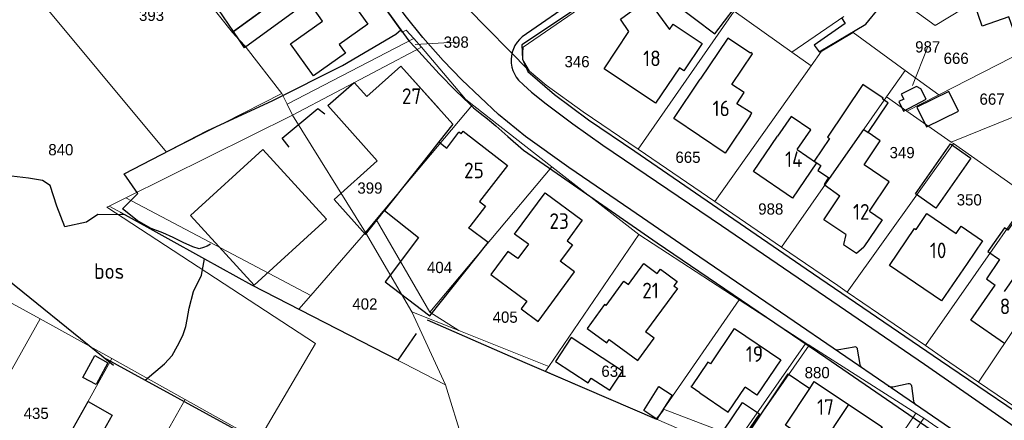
# Model space of a CAD drawing. Header units: metres. Extents: x 226218 to 240385, y 439369 to 449677.
# Tile 138 of 256: x 232591 to 232749, y 443732 to 443796. Entities that reach past the tile are written whole.
import ezdxf
from ezdxf.enums import TextEntityAlignment as Align

# ---------------------------------------------------------------- set-up
doc = ezdxf.new("R2010")
doc.units = ezdxf.units.M
doc.header["$MEASUREMENT"] = 0
for name, color, linetype, lineweight in [('aanpijling', 73, 'Continuous', 0), ('G01 perceelsgrens', 73, 'Continuous', 0), ('Z01 perceelnummer', 73, 'Continuous', 13)]:
    doc.layers.add(name, color=color, linetype=linetype, lineweight=lineweight)
for name, color, linetype in [('CULTUURAANDUIDING', 253, 'Continuous'), ('DAKRAND', 4, 'Continuous'), ('DAKRAND-BYG', 4, 'Continuous'), ('Goud-ontwerp', 2, 'Continuous'), ('HEG', 253, 'Continuous'), ('HOOFDGEBOUW', 4, 'Continuous'), ('HUISNUMMER', 253, 'Continuous'), ('KANTVERH', 253, 'Continuous'), ('OVLIJNOBJ', 253, 'Continuous'), ('RASTER', 253, 'Continuous'), ('TUSSENMUUR', 253, 'Continuous')]:
    doc.layers.add(name, color=color, linetype=linetype)
doc.styles.get("Standard").update_dxf_attribs({"font": 'iso.shx'})
doc.styles.add('Style-WORKING', font='WORKING.shx')

# ---------------------------------------------------------------- blocks, each defined once
blk = doc.blocks.new('Kadastrale grenzen Kerkstraat Harreveld')
at = {"layer": 'aanpijling', "linetype": 'Continuous', "lineweight": 0}
for p, q in [((232660695, 443792014), (232654235, 443791615)), ((232736200, 443791166), (232733805, 443785105))]:
    blk.add_line(p, q, dxfattribs=at)
at = {"layer": 'G01 perceelsgrens', "linetype": 'Continuous', "lineweight": 0}
for p, q in [((232642787, 443806526), (232624970, 443793564)), ((232624970, 443793564), (232618118, 443802244)), ((232662533, 443797526), (232672537, 443787370)), ((232705282, 443796986), (232689899, 443774895)), ((232705282, 443796986), (232714497, 443790438)), ((232738020, 443783599), (232764582, 443797186)), ((232714497, 443790438), (232722822, 443796143)), ((232633736, 443782079), (232654005, 443792581)), ((232654005, 443792581), (232655254, 443791236)), ((232634574, 443780351), (232655254, 443791236)), ((232714497, 443790438), (232717584, 443788244)), ((232702155, 443766531), (232717584, 443788244)), ((232729673, 443783274), (232732630, 443787505)), ((232732630, 443787505), (232738020, 443783599)), ((232740023, 443776025), (232768212, 443787463)), ((232632894, 443783816), (232633736, 443782079)), ((232712865, 443759223), (232729673, 443783274)), ((232729673, 443783274), (232732929, 443780994)), ((232732929, 443780994), (232738020, 443783599)), ((232634574, 443780351), (232633736, 443782079)), ((232663409, 443782018), (232647993, 443763640)), ((232732929, 443780994), (232740023, 443776025)), ((232607925, 443767143), (232634574, 443780351)), ((232634574, 443780351), (232646273, 443761589)), ((232740023, 443776025), (232740358, 443775791)), ((232689899, 443774895), (232702155, 443766531)), ((232740358, 443775791), (232723375, 443752048)), ((232740358, 443775791), (232749900, 443769109)), ((232656559, 443748852), (232676104, 443772105)), ((232676104, 443772105), (232690012, 443761244)), ((232605240, 443765812), (232607925, 443767143)), ((232637515, 443751492), (232607925, 443767143)), ((232702155, 443766531), (232712865, 443759223)), ((232752510, 443767281), (232735881, 443743500)), ((232605240, 443765812), (232604897, 443765642)), ((232638244, 443743817), (232604897, 443765642)), ((232647993, 443763640), (232646273, 443761589)), ((232656559, 443748852), (232647993, 443763640)), ((232646273, 443761589), (232637515, 443751492)), ((232646273, 443761589), (232653697, 443748904)), ((232675594, 443740150), (232690012, 443761244)), ((232690012, 443761244), (232706093, 443750801)), ((232744397, 443737667), (232758606, 443758936)), ((232586030, 443752253), (232594215, 443747796)), ((232637515, 443751492), (232635626, 443749315)), ((232693948, 443733351), (232706093, 443750801)), ((232706093, 443750801), (232716750, 443743880)), ((232723375, 443752048), (232735881, 443743500)), ((232635626, 443749315), (232659099, 443737230)), ((232594215, 443747796), (232572282, 443708782)), ((232594215, 443747796), (232605701, 443741404)), ((232659099, 443737230), (232653697, 443748904)), ((232653697, 443748904), (232661197, 443745906)), ((232661197, 443745906), (232656559, 443748852)), ((232661197, 443745906), (232675594, 443740150)), ((232629168, 443728300), (232638244, 443743817)), ((232717271, 443743542), (232734370, 443732691)), ((232605701, 443741404), (232583835, 443702340)), ((232605701, 443741404), (232617419, 443734850)), ((232675073, 443739387), (232675594, 443740150)), ((232675073, 443739387), (232692819, 443731728)), ((232662176, 443727165), (232659099, 443737230)), ((232744397, 443737667), (232753314, 443731550)), ((232617419, 443734850), (232595426, 443695903)), ((232617419, 443734850), (232628955, 443728418)), ((232692819, 443731728), (232693948, 443733351)), ((232727643, 443720474), (232735615, 443731901)), ((232734370, 443732691), (232735615, 443731901)), ((232735615, 443731901), (232739268, 443729397)), ((232692819, 443731728), (232700339, 443728464))]:
    blk.add_line(p, q, dxfattribs=at)
at = {"layer": 'G01 perceelsgrens', "linetype": 'Continuous', "lineweight": 0, "flags": 128}
for points in [[(232581441, 443813988), (232614397, 443774412), (232632894, 443783816)], [(232642787, 443806526), (232646000, 443802172), (232652162, 443793613)], [(232692780, 443805871), (232671497, 443791202), (232671410, 443789273), (232672537, 443787370)], [(232729339, 443800609), (232737422, 443794671), (232741743, 443797316)], [(232624970, 443793564), (232627179, 443791179), (232632894, 443783816)], [(232652162, 443793613), (232652762, 443793918), (232654005, 443792581)], [(232717584, 443788244), (232719243, 443790579), (232719276, 443790555), (232724301, 443793540), (232732630, 443787505)], [(232655254, 443791236), (232662271, 443782907), (232663409, 443782018)], [(232672537, 443787370), (232675185, 443785153), (232681118, 443780887), (232689899, 443774895)], [(232663409, 443782018), (232663615, 443781857), (232676104, 443772105)], [(232605240, 443765812), (232607793, 443764400), (232620483, 443757393), (232628027, 443753227), (232635626, 443749315)], [(232712865, 443759223), (232721847, 443753093), (232723375, 443752048)], [(232693948, 443733351), (232706101, 443728718), (232716750, 443743880)], [(232706824, 443728441), (232709559, 443732453), (232717271, 443743542)], [(232716750, 443743880), (232717194, 443743592), (232717271, 443743542)], [(232735881, 443743500), (232738950, 443741403), (232744397, 443737667)], [(232734370, 443732691), (232734069, 443732250), (232731673, 443728741)]]:
    blk.add_lwpolyline(points, dxfattribs=at)
at = {"layer": 'Z01 perceelnummer', "linetype": 'Continuous', "lineweight": 13, "style": 'Style-WORKING'}
for s, p in [('393', (232612027, 443796305)), ('398', (232660795, 443792020)), ('987', (232736244, 443791259)), ('666', (232740800, 443789437)), ('346', (232680124, 443788902)), ('667', (232746547, 443782908)), ('840', (232597514, 443774816)), ('665', (232697881, 443773612)), ('349', (232732147, 443774353)), ('399', (232646977, 443768687)), ('350', (232742890, 443766803)), ('988', (232711128, 443765340)), ('404', (232658116, 443755990)), ('402', (232646176, 443750144)), ('405', (232668624, 443748041)), ('631', (232686025, 443739393)), ('880', (232718556, 443739176)), ('435', (232593568, 443732668))]:
    blk.add_text(s, height=1800, dxfattribs=at).set_placement(p, align=Align.MIDDLE_CENTER)

msp = doc.modelspace()

# ---------------------------------------------------------------- linework, layer by layer
at = {"layer": 'DAKRAND'}
for p, q in [((232626.06, 443792.39), (232625.16, 443793.7)), ((232661.58, 443777.38), (232661.23, 443777.64)), ((232646.29, 443761.28), (232649.29, 443765.07))]:
    msp.add_line(p, q, dxfattribs=at)
for points in [[(232625.16, 443793.7), (232621.96, 443798.4), (232624.78, 443800.33), (232624.05, 443801.4), (232631, 443806.14)], [(232635.12, 443800.95), (232636.88, 443798.34), (232627.1, 443791.27)], [(232688.42, 443793.71), (232687.08, 443795.7), (232691.42, 443798.89), (232694.93, 443794.05), (232695.5, 443794.91), (232700.16, 443791.78), (232697.24, 443787.43), (232696.51, 443787.92)], [(232722.43, 443795.88), (232723.04, 443795), (232718.09, 443791.55), (232718.88, 443790.49), (232726.36, 443794.89), (232728.53, 443797.54), (232727.37, 443799.26)], [(232642.08, 443791.62), (232643.05, 443790.27), (232637.97, 443786.62), (232634.29, 443791.75), (232639.37, 443795.39)], [(232627.1, 443791.27), (232626.91, 443791.13), (232626.06, 443792.39)], [(232707.94, 443790.35), (232707.87, 443790.24), (232704.28, 443792.66), (232699.84, 443786.07)], [(232707.83, 443780.22), (232708.11, 443780.66), (232705.7, 443782.14), (232706.89, 443783.96), (232704.91, 443785.23), (232708.2, 443790.17), (232707.94, 443790.35)], [(232646.29, 443761.28), (232641.27, 443766.85), (232648.13, 443773.03), (232640.26, 443781.87), (232644.48, 443785.55), (232646.49, 443783.32)], [(232726.7, 443777.55), (232729.9, 443782.31), (232729, 443782.92), (232729.09, 443783.06), (232725.88, 443785.22), (232720.22, 443776.81), (232720.52, 443776.61), (232718.09, 443773.01), (232719.16, 443772.29), (232718.64, 443771.51), (232720.37, 443770.35)], [(232715.37, 443774.83), (232717.52, 443777.97), (232714.38, 443780.12), (232712.23, 443776.98)], [(232658.02, 443776.08), (232659.29, 443775.06), (232661.23, 443777.64)], [(232726.94, 443764.98), (232730.1, 443769.67), (232726.07, 443772.39), (232728.66, 443776.23), (232726.7, 443777.55)], [(232720.37, 443770.35), (232719.67, 443769.28), (232722.2, 443767.42)], [(232649.29, 443765.07), (232654.74, 443760.76), (232649.41, 443753.71)], [(232748.54, 443752.15), (232750.71, 443755.3), (232749.94, 443755.83), (232755.21, 443763.49), (232751.77, 443765.85), (232749.09, 443761.95), (232748.51, 443762.34), (232745.89, 443758.53), (232747.76, 443757.24), (232745.63, 443754.15), (232747.05, 443753.17)], [(232665.91, 443760), (232662.78, 443762.31), (232662.96, 443762.54)], [(232740.81, 443761.42), (232741.59, 443762.57), (232745, 443760.26), (232742.54, 443756.64)], [(232723.16, 443761.24), (232722.75, 443759.65), (232724.83, 443758.27), (232726.03, 443759.31)], [(232649.41, 443753.71), (232656.55, 443748.25), (232665.91, 443760)], [(232672.33, 443759.71), (232670.63, 443757.4), (232669.06, 443758.56), (232666.33, 443754.84), (232672.07, 443750.62), (232671.16, 443749.39), (232673.9, 443747.37), (232679.72, 443755.28), (232677.43, 443756.97)], [(232692.97, 443755.02), (232693.49, 443755.69), (232696.15, 443753.76), (232695.64, 443753.06)], [(232684.76, 443749.89), (232684.53, 443750.06), (232681.73, 443746.25), (232684.89, 443743.94), (232685.26, 443744.45), (232689.83, 443741.09), (232692.45, 443744.66), (232691.08, 443745.67)], [(232701.53, 443740.56), (232701.07, 443740.87), (232698.51, 443737.08)], [(232723.59, 443734.07), (232728.95, 443730.49), (232722.84, 443721.34), (232721.98, 443721.91), (232720.73, 443720.04), (232707.26, 443729.03), (232713.89, 443738.96), (232717.38, 443736.64)], [(232699.77, 443735.92), (232698.4, 443736.9), (232698.51, 443737.08)], [(232699.77, 443735.92), (232704.32, 443732.84), (232707.02, 443736.83)]]:
    msp.add_lwpolyline(points, dxfattribs=at)
at = {"layer": 'DAKRAND-BYG'}
for points in [[(232705.26, 443797.37), (232698.73, 443802.33), (232695.66, 443798.27), (232702.2, 443793.35), (232705.26, 443797.37)], [(232734.44, 443784.9), (232732.01, 443783.68), (232732.4, 443782.9), (232731.63, 443782.51), (232732.39, 443781), (232735.99, 443782.88), (232735.12, 443784.55), (232734.44, 443784.9)], [(232739.61, 443784.14), (232734.5, 443781.64), (232736.04, 443778.49), (232741.15, 443780.99), (232739.61, 443784.14)], [(232629.86, 443774.86), (232640.04, 443763.7), (232628.46, 443753.15), (232618.28, 443764.31), (232629.86, 443774.86)], [(232743.14, 443773.47), (232737.57, 443765.47), (232734.31, 443767.74), (232739.89, 443775.74), (232743.14, 443773.47)], [(232687.4, 443739.41), (232679.19, 443744.8), (232676.66, 443740.95), (232681.88, 443737.53), (232682.39, 443738.31), (232685.39, 443736.35), (232687.4, 443739.41)], [(232603.16, 443737.26), (232601.06, 443738.39), (232602.96, 443741.89), (232605.05, 443740.75), (232603.16, 443737.26)], [(232690.79, 443733.11), (232693.24, 443736.93), (232695.37, 443735.56), (232692.91, 443731.74), (232690.79, 443733.11)], [(232605.75, 443732.37), (232599.5, 443721.28), (232595.64, 443723.46), (232601.89, 443734.55), (232605.75, 443732.37)], [(232701.97, 443727.53), (232706.63, 443734.39), (232709.31, 443732.57), (232704.65, 443725.71), (232701.97, 443727.53)]]:
    msp.add_lwpolyline(points, dxfattribs=at)
at = {"layer": 'HEG'}
msp.add_line((232604.3, 443741.62), (232611, 443737.94), dxfattribs=at)
msp.add_lwpolyline([(232611, 443737.94), (232630.54, 443727.33), (232663.41, 443709.02)], dxfattribs=at)
at = {"layer": 'HOOFDGEBOUW'}
for p, q in [((232672.33, 443759.71), (232670.14, 443761.31)), ((232713.47, 443730.77), (232717.38, 443736.64))]:
    msp.add_line(p, q, dxfattribs=at)
for points in [[(232755.3, 443795.82), (232756.04, 443793.67), (232750.7, 443791.8), (232749.21, 443796.07), (232744.95, 443794.59), (232743.61, 443798.44), (232752.52, 443803.8), (232753.3, 443801.56), (232757.97, 443803.19), (232759.97, 443797.45), (232755.3, 443795.82)], [(232639.37, 443795.39), (232637.19, 443798.44), (232641.74, 443801.7), (232646.64, 443794.88), (232642.08, 443791.62)], [(232696.51, 443787.92), (232692.7, 443782.24), (232684.45, 443787.77), (232688.42, 443793.71)], [(232646.49, 443783.32), (232651.93, 443788.19), (232658.1, 443781.31)], [(232651.93, 443788.19), (232660.26, 443778.9), (232658.02, 443776.08)], [(232707.83, 443780.22), (232703.82, 443774.27), (232695.61, 443779.81), (232699.84, 443786.07)], [(232661.58, 443777.38), (232661.89, 443777.78), (232668.99, 443772.3), (232664.54, 443766.52), (232665.47, 443765.8), (232662.96, 443762.54)], [(232715.37, 443774.83), (232718.45, 443772.72), (232714.6, 443767.09), (232708.38, 443771.35), (232712.23, 443776.98)], [(232670.14, 443761.31), (232675, 443767.92), (232680.95, 443763.55), (232678.53, 443760.25), (232679.38, 443759.62), (232677.43, 443756.97)], [(232723.16, 443761.24), (232719.64, 443763.61), (232722.2, 443767.42)], [(232726.94, 443764.98), (232728.95, 443763.63), (232726.03, 443759.31)], [(232742.54, 443756.64), (232738.47, 443750.64), (232730.13, 443756.3), (232734.14, 443762.21), (232734.4, 443762.04), (232736.13, 443764.59), (232740.81, 443761.42)], [(232684.76, 443749.89), (232687.62, 443753.78), (232688.34, 443753.25), (232690.8, 443756.61), (232692.97, 443755.02)], [(232695.64, 443753.06), (232696.2, 443752.65), (232691.08, 443745.67)], [(232748.53, 443743.85), (232743.17, 443747.54), (232747.05, 443753.17)], [(232701.53, 443740.56), (232705.35, 443746.21), (232712.73, 443741.21), (232708.9, 443735.56), (232707.02, 443736.83)], [(232717.38, 443736.64), (232718.1, 443737.73), (232723.59, 443734.07)], [(232723.59, 443734.07), (232718.95, 443727.11), (232713.47, 443730.77)]]:
    msp.add_lwpolyline(points, dxfattribs=at)
at = {"layer": 'KANTVERH'}
for p, q in [((232681.49, 443799.91), (232671.35, 443792.84)), ((232722.04, 443742.86), (232724.45, 443743.32)), ((232724.98, 443742.93), (232725.37, 443740.48)), ((232730.66, 443736.91), (232733.13, 443737.42)), ((232733.63, 443737.08), (232733.95, 443734.62))]:
    msp.add_line(p, q, dxfattribs=at)
for points in [[(232594.58, 443836.55), (232596.15, 443839.94), (232598.08, 443844.01), (232599.6, 443846.96), (232600.64, 443848.73), (232601.46, 443849.92), (232602.02, 443850.62), (232602.79, 443851.3), (232603.75, 443851.95), (232604.76, 443852.61), (232605.96, 443853.3), (232606.77, 443853.65), (232607.55, 443853.81), (232608.49, 443853.92), (232609.31, 443853.67), (232610.78, 443852.43), (232616.13, 443845.13), (232630.69, 443823.88), (232641.19, 443808.7), (232646, 443802.17), (232651.91, 443793.96)], [(232801.34, 443688.25), (232790.65, 443695.6), (232780.25, 443702.61), (232768.25, 443710.86), (232759.51, 443716.92), (232744.65, 443727), (232730.39, 443736.72), (232713.88, 443748.05), (232698.6, 443758.42), (232688.73, 443765.21), (232678.8, 443771.99), (232671.9, 443776.93), (232667.54, 443780.46), (232661.67, 443786.01), (232658.7, 443789.09), (232655.45, 443792.77), (232652.64, 443796.26), (232648.86, 443801.38), (232645.85, 443805.46), (232641.16, 443812.34), (232628.53, 443830.47), (232618.31, 443845.13), (232613.05, 443852.8), (232612.39, 443853.82)], [(232752.08, 443846.83), (232738.21, 443837.93), (232719.4, 443824.84), (232704.79, 443814.6), (232693.14, 443806.35), (232693.38, 443805.89), (232689.27, 443802.95), (232688.54, 443803.12), (232671.29, 443791.59), (232671.42, 443789.3), (232672.27, 443787.31), (232676.54, 443783.62), (232681.98, 443779.59), (232689.36, 443774.56), (232716.77, 443755.77), (232738.28, 443741.1), (232756.37, 443728.83)], [(232621.48, 443759.71), (232620.92, 443759.38), (232620.34, 443759.16), (232619.64, 443758.97), (232618.66, 443759.26), (232617.07, 443759.98), (232615.49, 443760.8), (232613.85, 443761.5), (232611.97, 443762.22), (232609.75, 443763.5), (232607.39, 443765.34), (232609.84, 443767.82), (232607.67, 443770.98), (232620.95, 443777.82), (232631.45, 443782.66), (232642.61, 443788.26), (232651.12, 443793.31), (232651.91, 443793.96)], [(232651.91, 443793.96), (232653.23, 443792.24), (232654.25, 443791.09), (232655.88, 443789.34), (232658.06, 443786.93), (232660.7, 443784.27), (232662.99, 443782.09), (232663.58, 443781.52), (232664.6, 443780.68), (232665.78, 443779.74), (232667.14, 443778.65), (232669.05, 443776.95), (232671.58, 443774.77), (232692.94, 443759.91), (232719.95, 443741.6), (232743.96, 443725.13)], [(232671.35, 443792.84), (232670.91, 443792.44), (232670.52, 443791.99), (232670.19, 443791.49), (232669.93, 443790.96), (232669.73, 443790.4), (232669.61, 443789.82), (232669.56, 443789.22), (232669.59, 443788.63), (232669.69, 443788.04), (232669.86, 443787.47), (232670.1, 443786.93), (232670.4, 443786.42), (232670.77, 443785.95)], [(232670.77, 443785.95), (232671.57, 443785.18), (232672.85, 443784.03), (232675.17, 443782.17), (232679.45, 443778.96), (232684.26, 443775.52), (232703.23, 443762.69), (232719.9, 443751.36), (232735.72, 443740.52), (232751.48, 443729.61), (232766.05, 443719.64), (232777.71, 443711.76), (232781.13, 443709.39)], [(232634.06, 443775.24), (232632.92, 443776.64), (232638.66, 443781.39), (232639.77, 443780.53)], [(232721.28, 443742.97), (232721.52, 443742.86), (232721.78, 443742.82), (232722.04, 443742.86)], [(232724.45, 443743.32), (232724.6, 443743.33), (232724.74, 443743.29), (232724.86, 443743.2), (232724.95, 443743.07), (232724.98, 443742.93)], [(232725.37, 443740.48), (232725.45, 443740.28), (232725.56, 443740.1), (232725.7, 443739.94)], [(232729.94, 443737.03), (232730.16, 443736.94), (232730.41, 443736.9), (232730.66, 443736.91)], [(232733.13, 443737.42), (232733.3, 443737.43), (232733.46, 443737.36), (232733.58, 443737.24), (232733.63, 443737.08)], [(232733.95, 443734.62), (232734.05, 443734.38), (232734.21, 443734.16), (232734.4, 443733.99)]]:
    msp.add_lwpolyline(points, dxfattribs=at)
at = {"layer": 'OVLIJNOBJ'}
msp.add_line((232607.79, 443764.4), (232603.41, 443764.45), dxfattribs=at)
for points in [[(232603.41, 443764.45), (232601.63, 443763.21), (232598.14, 443762.5), (232596.85, 443765.8), (232595.81, 443769.07), (232594.56, 443769.88), (232592.33, 443770.27), (232587.73, 443770.78), (232584, 443770.49), (232581.25, 443769.77)], [(232611, 443737.94), (232614.13, 443740.59), (232615.33, 443741.9), (232616.2, 443743.43), (232617.05, 443745.11), (232617.5, 443746.56), (232617.74, 443747.66), (232618.05, 443749.46), (232618.75, 443752.12), (232620, 443754.73), (232620.48, 443757.39)]]:
    msp.add_lwpolyline(points, dxfattribs=at)
at = {"layer": 'RASTER'}
for points in [[(232607.01, 443764.83), (232607.79, 443764.4), (232620.48, 443757.39)], [(232620.48, 443757.39), (232628.03, 443753.23), (232651.48, 443741.16), (232654.41, 443745.44)], [(232605.94, 443740.29), (232604.3, 443741.62), (232587.82, 443754.98)], [(232656.12, 443747.61), (232669.44, 443741.82), (232692.82, 443731.73), (232693.94, 443733.18)]]:
    msp.add_lwpolyline(points, dxfattribs=at)
at = {"layer": 'TUSSENMUUR'}
for p, q in [((232635.12, 443800.95), (232625.16, 443793.7)), ((232626.06, 443792.39), (232627.1, 443791.27)), ((232720.55, 443770.22), (232726.01, 443778.03)), ((232726.01, 443778.03), (232726.7, 443777.55)), ((232658.02, 443776.08), (232656.52, 443774.18)), ((232656.52, 443774.18), (232649.29, 443765.07)), ((232720.55, 443770.22), (232720.37, 443770.35))]:
    msp.add_line(p, q, dxfattribs=at)

# ---------------------------------------------------------------- block references
at = {"layer": 'Goud-ontwerp', "linetype": 'Continuous', "xscale": 0.001, "yscale": 0.001}
msp.add_blockref('Kadastrale grenzen Kerkstraat Harreveld', (0, 0), dxfattribs=at)

# ---------------------------------------------------------------- texts
at = {"layer": 'CULTUURAANDUIDING'}
msp.add_text('bos', height=2.5, dxfattribs=at).set_placement((232602.85, 443754.16))
at = {"layer": 'HUISNUMMER'}
for s, p in [('18', (232690.7, 443788.17)), ('27', (232652.09, 443782.13)), ('16', (232701.82, 443780.18)), ('14', (232713.41, 443772.04)), ('25', (232662.04, 443770.25)), ('12', (232724.28, 443763.63)), ('23', (232675.7, 443762.15)), ('10', (232736.58, 443757.46)), ('21', (232690.56, 443751.05)), ('8', (232747.77, 443748.52)), ('19', (232707.13, 443740.89)), ('17', (232718.53, 443732.42))]:
    msp.add_text(s, height=2.5, dxfattribs=at).set_placement(p)

doc.saveas('drawing.dxf')
